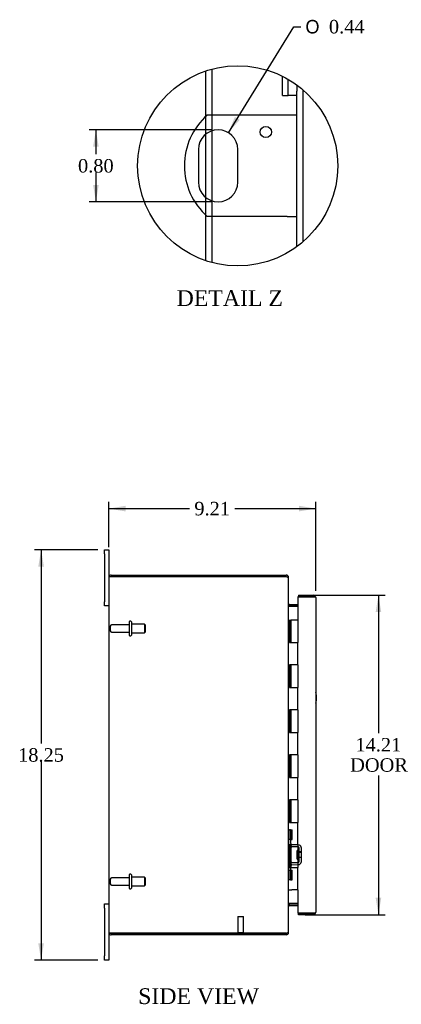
# Model space of a CAD drawing. Header units: inches. Extents: x 2 to 118, y 3 to 79.
# Tile 2 of 6: x 2 to 19, y 27 to 71. Entities that reach past the tile are written whole.
import ezdxf
from ezdxf.enums import TextEntityAlignment as Align

# ---------------------------------------------------------------- set-up
doc = ezdxf.new("R2010")
doc.units = ezdxf.units.IN
doc.header["$MEASUREMENT"] = 0
doc.layers.get('0').update_dxf_attribs({"linetype": 'CONTINUOUS'})
for name, color, linetype in [('COM40153-1', 7, 'CONTINUOUS'), ('COM42780', 7, 'CONTINUOUS'), ('COM48443', 7, 'CONTINUOUS'), ('COM71780-3', 7, 'CONTINUOUS'), ('DEFAULT', 7, 'CONTINUOUS'), ('FET07710', 7, 'CONTINUOUS'), ('HNG10620-12B', 7, 'CONTINUOUS'), ('HNG10620-12C', 7, 'CONTINUOUS'), ('STD21878', 7, 'CONTINUOUS'), ('STD26094', 7, 'CONTINUOUS')]:
    doc.layers.add(name, color=color, linetype=linetype)
doc.styles.add('SEACAD_SOLID_EDGE_ANSI1_SY', font='txt')
doc.styles.add('SEACAD_TIMES_NEW_ROMAN', font='times.ttf')

# ---------------------------------------------------------------- blocks, each defined once
blk = doc.blocks.new('GDIMGGROUP5')
at = {"layer": 'DEFAULT', "linetype": 'Continuous'}
for points in [[(6.972, 49.373), (6.222, 49.248), (6.972, 49.123)], [(14.682, 49.373), (14.682, 49.123), (15.432, 49.248)]]:
    blk.add_hatch(color=136, dxfattribs=at).paths.add_polyline_path(points)
at = {"layer": 'DEFAULT', "color": 136, "linetype": 'Continuous'}
for p, q in [((6.222, 47.53), (6.222, 49.548)), ((15.432, 45.587), (15.432, 49.548)), ((6.222, 49.248), (9.821, 49.248)), ((11.833, 49.248), (15.432, 49.248))]:
    blk.add_line(p, q, dxfattribs=at)
at = {"layer": 'DEFAULT', "color": 136, "linetype": 'Continuous', "style": 'SEACAD_TIMES_NEW_ROMAN'}
blk.add_text('9.21', height=0.6, dxfattribs=at).set_placement((10.031, 49.548), align=Align.TOP_LEFT)
blk = doc.blocks.new('GDIMGGROUP6')
at = {"layer": 'DEFAULT', "linetype": 'Continuous'}
for points in [[(3.092, 46.668), (3.342, 46.668), (3.217, 47.418)], [(3.092, 29.918), (3.217, 29.168), (3.342, 29.918)]]:
    blk.add_hatch(color=136, dxfattribs=at).paths.add_polyline_path(points)
at = {"layer": 'DEFAULT', "color": 136, "linetype": 'Continuous'}
for p, q in [((5.735, 47.418), (2.917, 47.418)), ((3.217, 47.418), (3.217, 38.803)), ((3.217, 37.993), (3.217, 29.168)), ((5.735, 29.168), (2.917, 29.168))]:
    blk.add_line(p, q, dxfattribs=at)
at = {"layer": 'DEFAULT', "color": 136, "linetype": 'Continuous', "style": 'SEACAD_TIMES_NEW_ROMAN'}
blk.add_text('18.25', height=0.6, dxfattribs=at).set_placement((2.193, 38.593), align=Align.TOP_LEFT)
blk = doc.blocks.new('GDIMGGROUP21')
at = {"layer": 'DEFAULT', "linetype": 'Continuous'}
for points in [[(18.345, 44.645), (18.22, 45.395), (18.095, 44.645)], [(18.345, 31.94), (18.095, 31.94), (18.22, 31.19)]]:
    blk.add_hatch(color=136, dxfattribs=at).paths.add_polyline_path(points)
at = {"layer": 'DEFAULT', "color": 136, "linetype": 'Continuous'}
for p, q in [((14.965, 45.395), (18.52, 45.395)), ((18.22, 45.395), (18.22, 39.257)), ((18.22, 37.373), (18.22, 31.19)), ((14.965, 31.19), (18.52, 31.19))]:
    blk.add_line(p, q, dxfattribs=at)
at = {"layer": 'DEFAULT', "color": 136, "linetype": 'Continuous', "style": 'SEACAD_TIMES_NEW_ROMAN'}
for s, p in [('14.21', (17.196, 39.047)), ('DOOR', (16.962, 38.147))]:
    blk.add_text(s, height=0.6, dxfattribs=at).set_placement(p, align=Align.TOP_LEFT)
blk = doc.blocks.new('GDIMGGROUP27')
at = {"layer": 'DEFAULT', "linetype": 'Continuous'}
for points in [[(5.53, 65.341), (5.78, 65.341), (5.655, 66.091)], [(5.53, 63.641), (5.655, 62.891), (5.78, 63.641)]]:
    blk.add_hatch(color=136, dxfattribs=at).paths.add_polyline_path(points)
at = {"layer": 'DEFAULT', "color": 136, "linetype": 'Continuous'}
for p, q in [((10.788, 66.091), (5.355, 66.091)), ((5.655, 66.091), (5.655, 65.001)), ((5.655, 64.191), (5.655, 62.891)), ((10.788, 62.891), (5.355, 62.891))]:
    blk.add_line(p, q, dxfattribs=at)
at = {"layer": 'DEFAULT', "color": 136, "linetype": 'Continuous', "style": 'SEACAD_TIMES_NEW_ROMAN'}
blk.add_text('0.80', height=0.6, dxfattribs=at).set_placement((4.858, 64.791), align=Align.TOP_LEFT)
blk = doc.blocks.new('GDIMGGROUP28')
at = {"layer": 'DEFAULT', "linetype": 'Continuous'}
blk.add_hatch(color=136, dxfattribs=at).paths.add_polyline_path([(11.835, 66.664), (11.547, 65.961), (12.048, 66.533)])
at = {"layer": 'DEFAULT', "color": 136, "linetype": 'Continuous'}
for p, q in [((11.547, 65.961), (14.463, 70.677)), ((14.463, 70.677), (14.763, 70.677))]:
    blk.add_line(p, q, dxfattribs=at)
for s, style, p in [('O', 'SEACAD_SOLID_EDGE_ANSI1_SY', (14.973, 70.977)), ('0.44', 'SEACAD_TIMES_NEW_ROMAN', (16.017, 70.977))]:
    blk.add_text(s, height=0.6, dxfattribs=dict(at, style=style)).set_placement(p, align=Align.TOP_LEFT)

msp = doc.modelspace()

# ---------------------------------------------------------------- linework, layer by layer
at = {"color": 7}
msp.add_circle((11.962, 64.491), 4.451, dxfattribs=at)
at = {"layer": 'COM40153-1', "color": 7}
for p, q in [((14.156, 66.741), (10.603, 66.741)), ((14.588, 66.741), (14.156, 66.741)), ((10.214, 65.217), (10.214, 63.765)), ((11.962, 63.765), (11.962, 65.217)), ((14.156, 62.241), (10.603, 62.241)), ((14.156, 62.241), (14.588, 62.241))]:
    msp.add_line(p, q, dxfattribs=at)
msp.add_circle((13.212, 65.993), 0.25, dxfattribs=at)
for centre, radius, start, end in [((12.588, 64.491), 3, 131.4096, 228.5904), ((11.088, 65.217), 0.874, 0, 180), ((11.088, 63.765), 0.874, 180, 0), ((14.722, 40.833), 0.75, 341.2031, 18.7969)]:
    msp.add_arc(centre, radius, start, end, dxfattribs=at)
at = {"layer": 'COM42780', "color": 7}
for p, q in [((13.95, 67.622), (13.95, 68.473)), ((14.208, 67.622), (14.208, 68.334)), ((14.588, 68.085), (14.588, 67.808)), ((13.95, 67.622), (14.152, 67.622)), ((14.152, 67.622), (14.208, 67.622)), ((14.588, 67.622), (14.208, 67.622)), ((14.222, 34.97), (14.222, 34.533)), ((14.222, 34.97), (14.264, 34.97)), ((14.314, 34.97), (14.264, 34.97)), ((14.314, 34.97), (14.381, 34.97)), ((14.314, 34.533), (14.314, 34.97)), ((14.317, 34.97), (14.317, 34.533)), ((14.381, 34.533), (14.381, 34.97)), ((14.222, 34.533), (14.222, 34.348)), ((14.264, 34.533), (14.222, 34.533)), ((14.314, 34.533), (14.264, 34.533)), ((14.314, 34.533), (14.381, 34.533)), ((14.317, 34.348), (14.317, 34.533)), ((14.652, 34.2), (14.363, 34.205)), ((14.654, 34.295), (14.364, 34.3)), ((14.708, 34.283), (14.654, 34.295)), ((14.699, 33.558), (14.699, 34.152)), ((14.794, 33.558), (14.794, 34.152)), ((14.604, 33.66), (14.604, 34.05)), ((14.699, 34.05), (14.604, 34.05)), ((14.794, 33.98), (14.604, 33.98)), ((14.794, 33.961), (14.604, 33.961)), ((14.604, 33.748), (14.794, 33.748)), ((14.794, 33.73), (14.604, 33.73)), ((14.222, 33.362), (14.222, 33.176)), ((14.317, 33.176), (14.317, 33.362)), ((14.363, 33.505), (14.652, 33.51)), ((14.364, 33.41), (14.654, 33.415)), ((14.604, 33.66), (14.699, 33.66)), ((14.654, 33.415), (14.708, 33.426)), ((14.222, 33.176), (14.222, 32.739)), ((14.222, 33.176), (14.264, 33.176)), ((14.264, 33.176), (14.314, 33.176)), ((14.314, 33.176), (14.381, 33.176)), ((14.314, 32.739), (14.314, 33.176)), ((14.316, 33.045), (14.317, 33.045)), ((14.316, 32.935), (14.316, 33.045)), ((14.316, 33.014), (14.317, 33.014)), ((14.316, 32.935), (14.317, 32.935)), ((14.316, 32.905), (14.316, 32.935)), ((14.316, 32.929), (14.317, 32.929)), ((14.316, 32.905), (14.317, 32.905)), ((14.316, 32.871), (14.316, 32.905)), ((14.316, 32.871), (14.317, 32.871)), ((14.317, 33.176), (14.317, 32.739)), ((14.381, 32.739), (14.381, 33.176)), ((14.264, 32.739), (14.222, 32.739)), ((14.314, 32.739), (14.264, 32.739)), ((14.314, 32.739), (14.381, 32.739))]:
    msp.add_line(p, q, dxfattribs=at)
for centre, radius, start, end in [((14.365, 34.348), 0.143, 180, 206.9082), ((14.365, 34.348), 0.143, 206.9082, 269), ((14.365, 34.348), 0.048, 180, 269), ((14.651, 34.152), 0.048, 0, 89), ((14.651, 34.152), 0.143, 0, 66.6665), ((14.365, 33.362), 0.143, 153.0918, 180), ((14.365, 33.362), 0.143, 91, 153.0918), ((14.365, 33.362), 0.048, 91, 180), ((14.651, 33.558), 0.048, 271, 0), ((14.651, 33.558), 0.143, 293.3335, 0)]:
    msp.add_arc(centre, radius, start, end, dxfattribs=at)
at = {"layer": 'COM48443', "color": 7}
for p, q in [((10.824, 66.741), (10.824, 68.794)), ((10.536, 66.68), (10.536, 68.707)), ((14.588, 60.897), (14.588, 67.808)), ((14.876, 61.127), (14.876, 67.856)), ((10.536, 65.895), (10.536, 66.68)), ((10.824, 66.05), (10.824, 66.741)), ((10.536, 63.088), (10.536, 65.895)), ((10.824, 62.932), (10.824, 66.05)), ((10.536, 62.303), (10.536, 63.088)), ((10.824, 62.241), (10.824, 62.932)), ((10.536, 60.275), (10.536, 62.303)), ((10.824, 60.188), (10.824, 62.241)), ((6.222, 46.185), (6.222, 30.401)), ((6.228, 46.221), (6.33, 46.221)), ((6.33, 46.22), (6.228, 46.22)), ((6.33, 46.293), (14.114, 46.293)), ((6.33, 46.221), (14.114, 46.221)), ((14.114, 46.22), (6.33, 46.22)), ((14.114, 46.221), (14.114, 46.293)), ((14.198, 46.185), (14.222, 46.185)), ((14.222, 46.16), (14.222, 46.185)), ((14.222, 30.426), (14.222, 46.159)), ((14.258, 44.99), (14.258, 44.918)), ((14.258, 44.99), (14.637, 44.99)), ((14.258, 44.918), (14.637, 44.918)), ((14.258, 44.904), (14.637, 44.904)), ((14.637, 31.681), (14.258, 31.681)), ((14.258, 31.668), (14.637, 31.668)), ((14.258, 31.596), (14.258, 31.668)), ((14.258, 31.596), (14.637, 31.596)), ((6.33, 30.365), (6.228, 30.365)), ((6.228, 30.365), (6.33, 30.365)), ((6.33, 30.365), (14.114, 30.365)), ((14.114, 30.365), (6.33, 30.365)), ((14.114, 30.293), (6.33, 30.293)), ((14.114, 30.365), (14.114, 30.293)), ((14.198, 30.401), (14.222, 30.401)), ((14.222, 30.401), (14.222, 30.425))]:
    msp.add_line(p, q, dxfattribs=at)
for centre, radius, start, end in [((6.33, 46.185), 0.108, 160.5288, 180), ((6.33, 46.185), 0.108, 90, 160.5288), ((14.114, 46.185), 0.108, 0, 90), ((14.114, 46.185), 0.036, 51.2764, 90), ((14.258, 45.026), 0.036, 180, 270), ((14.258, 45.026), 0.108, 259.6032, 270), ((14.258, 31.56), 0.036, 90, 180), ((14.258, 31.56), 0.108, 90, 100.3965), ((6.33, 30.401), 0.108, 180, 199.4712), ((6.33, 30.401), 0.108, 199.4712, 270), ((14.114, 30.401), 0.108, 270, 0), ((14.114, 30.401), 0.036, 270, 308.7236)]:
    msp.add_arc(centre, radius, start, end, dxfattribs=at)
for centre, start_param, end_param in [((6.33, 46.185), 2.801756, 3.141593), ((6.33, 30.401), 3.141593, 3.48143)]:
    msp.add_ellipse(centre, major_axis=(0.108, 0), ratio=0.997813, start_param=start_param, end_param=end_param, dxfattribs=at)
for points, knots in [([(14.222, 46.159), (14.222, 46.164), (14.219, 46.169), (14.208, 46.179), (14.2, 46.184), (14.18, 46.195), (14.168, 46.2), (14.142, 46.21), (14.128, 46.215), (14.114, 46.22)], [0, 0, 0, 0, 0.25, 0.25, 0.5, 0.5, 0.75, 0.75, 1, 1, 1, 1]), ([(14.222, 45.008), (14.222, 44.997), (14.223, 44.987), (14.225, 44.966), (14.227, 44.956), (14.23, 44.942), (14.232, 44.937), (14.235, 44.928), (14.237, 44.923), (14.242, 44.915), (14.244, 44.911), (14.249, 44.907), (14.251, 44.906), (14.254, 44.905), (14.256, 44.904), (14.258, 44.904)], [0, 0, 0, 0, 0.25, 0.25, 0.5, 0.5, 0.625, 0.625, 0.75, 0.75, 0.875, 0.875, 0.9375, 0.9375, 1, 1, 1, 1]), ([(14.258, 31.681), (14.256, 31.681), (14.254, 31.681), (14.251, 31.679), (14.249, 31.678), (14.244, 31.674), (14.242, 31.67), (14.237, 31.662), (14.235, 31.658), (14.232, 31.648), (14.23, 31.644), (14.227, 31.629), (14.225, 31.619), (14.223, 31.598), (14.222, 31.588), (14.222, 31.578)], [0, 0, 0, 0, 0.0625, 0.0625, 0.125, 0.125, 0.25, 0.25, 0.375, 0.375, 0.5, 0.5, 0.75, 0.75, 1, 1, 1, 1]), ([(14.114, 30.365), (14.128, 30.37), (14.142, 30.375), (14.168, 30.385), (14.18, 30.39), (14.2, 30.401), (14.208, 30.406), (14.219, 30.416), (14.222, 30.421), (14.222, 30.426)], [0, 0, 0, 0, 0.25, 0.25, 0.5, 0.5, 0.75, 0.75, 1, 1, 1, 1])]:
    msp.add_open_spline(points, degree=3, knots=knots, dxfattribs=at)
at = {"layer": 'COM71780-3', "color": 7}
for p, q in [((15.324, 45.323), (14.637, 45.323)), ((14.637, 45.323), (14.637, 44.293)), ((14.665, 45.395), (14.665, 45.323)), ((14.665, 45.395), (15.324, 45.395)), ((14.665, 45.323), (15.324, 45.323)), ((15.426, 45.323), (15.324, 45.323)), ((15.324, 45.323), (15.426, 45.323)), ((15.432, 45.287), (15.432, 31.298)), ((14.637, 32.293), (14.637, 31.262)), ((14.637, 31.262), (15.324, 31.262)), ((14.665, 31.19), (14.665, 31.262)), ((15.324, 31.262), (14.665, 31.262)), ((15.324, 31.19), (14.665, 31.19)), ((15.324, 31.262), (15.426, 31.262)), ((15.426, 31.262), (15.324, 31.262))]:
    msp.add_line(p, q, dxfattribs=at)
for centre, start, end in [((15.324, 45.287), 19.4712, 90), ((15.324, 45.287), 0, 19.4712), ((15.324, 31.298), 270, 340.5288), ((15.324, 31.298), 340.5288, 0)]:
    msp.add_arc(centre, 0.108, start, end, dxfattribs=at)
for centre, start_param, end_param in [((15.324, 45.287), 3.141593, 3.48143), ((15.324, 31.298), 2.801756, 3.141593)]:
    msp.add_ellipse(centre, major_axis=(-0.108, 0), ratio=0.997813, start_param=start_param, end_param=end_param, dxfattribs=at)
at = {"layer": 'FET07710', "color": 7}
for p, q in [((6.035, 47.23), (6.035, 47.418)), ((6.035, 47.418), (6.222, 47.418)), ((6.222, 47.418), (6.222, 47.23)), ((6.035, 47.23), (6.035, 45.105)), ((6.222, 47.23), (6.222, 46.185)), ((6.035, 44.918), (6.035, 45.105)), ((6.222, 44.918), (6.035, 44.918)), ((6.035, 31.48), (6.035, 31.668)), ((6.035, 31.668), (6.222, 31.668)), ((6.035, 31.48), (6.035, 29.355)), ((6.222, 30.401), (6.222, 29.355)), ((6.035, 29.168), (6.035, 29.355)), ((6.222, 29.355), (6.222, 29.168)), ((6.222, 29.168), (6.035, 29.168))]:
    msp.add_line(p, q, dxfattribs=at)
at = {"layer": 'HNG10620-12B', "color": 7}
for p, q in [((14.222, 44.293), (14.248, 44.293)), ((14.248, 44.293), (14.266, 44.293)), ((14.266, 44.293), (14.308, 44.293)), ((14.266, 44.293), (14.266, 43.293)), ((14.308, 44.293), (14.308, 43.293)), ((14.266, 43.293), (14.375, 43.293)), ((14.375, 43.293), (14.637, 43.293)), ((14.637, 42.293), (14.637, 43.293)), ((14.375, 42.293), (14.266, 42.293)), ((14.266, 42.293), (14.266, 41.293)), ((14.308, 42.293), (14.308, 41.293)), ((14.637, 42.293), (14.375, 42.293)), ((14.266, 41.293), (14.375, 41.293)), ((14.375, 41.293), (14.637, 41.293)), ((14.637, 40.293), (14.637, 41.293)), ((14.375, 40.293), (14.266, 40.293)), ((14.266, 40.293), (14.266, 39.293)), ((14.308, 40.293), (14.308, 39.293)), ((14.637, 40.293), (14.375, 40.293)), ((14.266, 39.293), (14.375, 39.293)), ((14.375, 39.293), (14.637, 39.293)), ((14.637, 38.293), (14.637, 39.293)), ((14.375, 38.293), (14.266, 38.293)), ((14.266, 38.293), (14.266, 37.293)), ((14.308, 38.293), (14.308, 37.293)), ((14.637, 38.293), (14.375, 38.293)), ((14.266, 37.293), (14.375, 37.293)), ((14.375, 37.293), (14.637, 37.293)), ((14.637, 36.293), (14.637, 37.293)), ((14.375, 36.293), (14.266, 36.293)), ((14.266, 36.293), (14.266, 35.293)), ((14.308, 36.293), (14.308, 35.293)), ((14.637, 36.293), (14.375, 36.293)), ((14.266, 35.293), (14.375, 35.293)), ((14.375, 35.293), (14.637, 35.293)), ((14.637, 34.293), (14.637, 35.293)), ((14.375, 34.293), (14.266, 34.293)), ((14.266, 34.293), (14.266, 33.293)), ((14.308, 34.293), (14.308, 33.293)), ((14.637, 34.293), (14.375, 34.293)), ((14.266, 33.293), (14.375, 33.293)), ((14.375, 33.293), (14.637, 33.293)), ((14.637, 32.293), (14.637, 33.293)), ((14.222, 32.293), (14.248, 32.293)), ((14.248, 32.293), (14.375, 32.293)), ((14.637, 32.293), (14.375, 32.293))]:
    msp.add_line(p, q, dxfattribs=at)
at = {"layer": 'HNG10620-12C', "color": 7}
for p, q in [((14.637, 44.293), (14.33, 44.293)), ((14.33, 44.293), (14.33, 43.293)), ((14.637, 44.293), (14.637, 43.293)), ((14.375, 43.293), (14.637, 43.293)), ((14.637, 42.293), (14.637, 43.293)), ((14.33, 42.293), (14.33, 41.293)), ((14.637, 42.293), (14.375, 42.293)), ((14.637, 42.293), (14.637, 41.293)), ((14.375, 41.293), (14.637, 41.293)), ((14.637, 40.293), (14.637, 41.293)), ((14.33, 40.293), (14.33, 39.293)), ((14.637, 40.293), (14.375, 40.293)), ((14.637, 40.293), (14.637, 39.293)), ((14.375, 39.293), (14.637, 39.293)), ((14.637, 38.293), (14.637, 39.293)), ((14.33, 38.293), (14.33, 37.293)), ((14.637, 38.293), (14.375, 38.293)), ((14.637, 38.293), (14.637, 37.293)), ((14.375, 37.293), (14.637, 37.293)), ((14.637, 36.293), (14.637, 37.293)), ((14.33, 36.293), (14.33, 35.293)), ((14.637, 36.293), (14.375, 36.293)), ((14.637, 36.293), (14.637, 35.293)), ((14.375, 35.293), (14.637, 35.293)), ((14.637, 34.293), (14.637, 35.293)), ((14.33, 34.293), (14.33, 33.293)), ((14.637, 34.293), (14.375, 34.293)), ((14.637, 34.293), (14.637, 33.293)), ((14.375, 33.293), (14.637, 33.293)), ((14.637, 32.293), (14.637, 33.293))]:
    msp.add_line(p, q, dxfattribs=at)
at = {"layer": 'STD21878', "color": 7}
for p, q in [((11.965, 31.115), (12.215, 31.115)), ((11.965, 31.115), (11.965, 30.396)), ((12.215, 30.396), (12.215, 31.115)), ((11.95, 30.396), (12.231, 30.396)), ((11.95, 30.396), (11.95, 30.365)), ((11.95, 30.365), (11.95, 30.365)), ((12.231, 30.365), (12.231, 30.396)), ((12.231, 30.365), (12.231, 30.365))]:
    msp.add_line(p, q, dxfattribs=at)
at = {"layer": 'STD26094', "color": 7}
for p, q in [((7.201, 44.243), (7.161, 44.243)), ((6.294, 44.023), (6.294, 43.813)), ((7.131, 44.083), (6.354, 44.083)), ((7.131, 44.213), (7.131, 43.623)), ((7.231, 44.213), (7.231, 43.623)), ((7.819, 44.105), (7.231, 44.105)), ((7.819, 44.105), (7.819, 43.73)), ((7.856, 44.068), (7.819, 44.105)), ((7.856, 43.768), (7.856, 44.068)), ((6.354, 43.753), (7.131, 43.753)), ((7.161, 43.593), (7.201, 43.593)), ((7.231, 43.73), (7.819, 43.73)), ((7.819, 43.73), (7.856, 43.768)), ((7.131, 32.963), (7.131, 32.373)), ((7.201, 32.993), (7.161, 32.993)), ((7.231, 32.963), (7.231, 32.373)), ((7.819, 32.855), (7.231, 32.855)), ((7.819, 32.855), (7.819, 32.48)), ((7.856, 32.818), (7.819, 32.855)), ((6.294, 32.773), (6.294, 32.563)), ((7.131, 32.833), (6.354, 32.833)), ((6.354, 32.503), (7.131, 32.503)), ((7.231, 32.48), (7.819, 32.48)), ((7.819, 32.48), (7.856, 32.518)), ((7.856, 32.518), (7.856, 32.818)), ((7.161, 32.343), (7.201, 32.343))]:
    msp.add_line(p, q, dxfattribs=at)
for centre, radius, start, end in [((7.161, 44.213), 0.03, 90, 180), ((7.201, 44.213), 0.03, 0, 90), ((6.354, 44.023), 0.06, 90, 180), ((6.354, 43.813), 0.06, 180, 270), ((7.161, 43.623), 0.03, 180, 270), ((7.201, 43.623), 0.03, 270, 0), ((7.161, 32.963), 0.03, 90, 180), ((7.201, 32.963), 0.03, 0, 90), ((6.354, 32.773), 0.06, 90, 180), ((6.354, 32.563), 0.06, 180, 270), ((7.161, 32.373), 0.03, 180, 270), ((7.201, 32.373), 0.03, 270, 0)]:
    msp.add_arc(centre, radius, start, end, dxfattribs=at)

# ---------------------------------------------------------------- block references
at = {"layer": 'DEFAULT', "color": 7}
for name in ['GDIMGGROUP28', 'GDIMGGROUP27', 'GDIMGGROUP5', 'GDIMGGROUP6', 'GDIMGGROUP21']:
    msp.add_blockref(name, (0, 0), dxfattribs=at)

# ---------------------------------------------------------------- texts
at = {"layer": 'DEFAULT', "color": 7, "style": 'SEACAD_TIMES_NEW_ROMAN'}
for s, p in [('DETAIL Z', (9.246, 58.958)), ('SIDE VIEW', (7.535, 27.917))]:
    msp.add_text(s, height=0.7, dxfattribs=at).set_placement(p, align=Align.TOP_LEFT)

doc.saveas('drawing.dxf')
